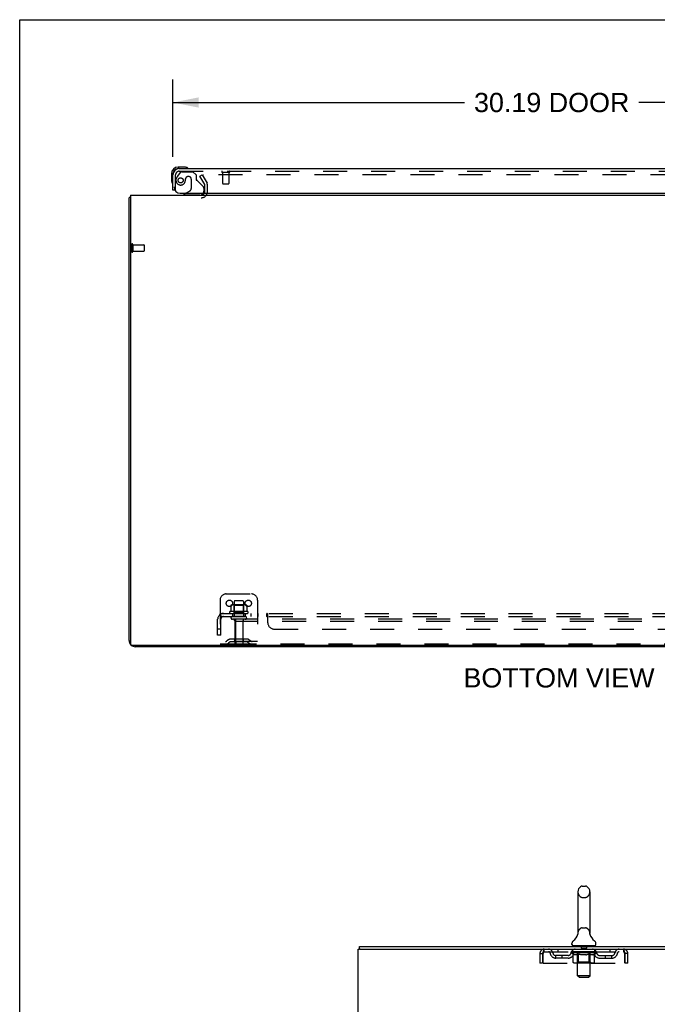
# Model space of a CAD drawing. Header units: inches. Extents: x 0 to 174, y 0 to 112.
# Tile 12 of 29: x 0 to 25, y 73 to 112. Entities that reach past the tile are written whole.
import ezdxf

# ---------------------------------------------------------------- set-up
doc = ezdxf.new("R2010")
doc.units = ezdxf.units.IN
doc.header["$LTSCALE"] = 9.560375
doc.header["$MEASUREMENT"] = 0
doc.linetypes.add('HIDDEN', pattern=[0.2, 0.1, -0.1])
doc.layers.get('0').update_dxf_attribs({"linetype": 'CONTINUOUS'})
for name, color, linetype in [('DEFAULT_2', 8, 'HIDDEN'), ('DIMENSIONS', 7, 'CONTINUOUS'), ('DOOR_ASSEMBLY', 7, 'CONTINUOUS'), ('SUBPANEL', 7, 'CONTINUOUS')]:
    doc.layers.add(name, color=color, linetype=linetype)
doc.styles.get("Standard").update_dxf_attribs({"font": 'arial.ttf'})
doc.dimstyles.new('DIMSTYLE_1', dxfattribs={"dimtxt": 0.766875, "dimasz": 1.0225, "dimexe": 0.09, "dimexo": 0.07, "dimgap": 0.0375, "dimtad": 0, "dimtih": 1, "dimtoh": 1, "dimzin": 4, "dimdsep": 46, "dimtxsty": 'Standard', "dimblk": '_FILLED', "dimblk1": '_FILLED', "dimblk2": '_FILLED', "dimcen": 0.09, "dimadec": 3, "dimazin": 1, "dimtfac": 1, "dimtdec": 3, "dimtofl": 0, "dimtmove": 0, "dimatfit": 3, "dimldrblk": '_FILLED', "dimfxl": 0, "dimtolj": 1, "dimtzin": 4, "dimarcsym": 0})

# ---------------------------------------------------------------- blocks, each defined once
blk = doc.blocks.new('_FILLED')
at = {"color": 0, "linetype": 'ByBlock'}
blk.add_solid([(0, 0), (-1, 0.2), (-1, -0.2)], dxfattribs=at)
blk = doc.blocks.new('*D7')
at = {"layer": 'DIMENSIONS', "color": 2, "linetype": 'Continuous'}
for p, q in [((6.109, 107.007), (6.109, 110.095)), ((36.296, 107.007), (36.296, 110.095)), ((6.109, 109.175), (17.726, 109.175)), ((36.296, 109.175), (24.679, 109.175))]:
    blk.add_line(p, q, dxfattribs=at)
at = {"layer": 'DIMENSIONS', "color": 2, "linetype": 'Continuous', "xscale": 1.0225, "yscale": 1.0225, "zscale": 1.0225, "rotation": 180}
blk.add_blockref('_FILLED', (6.109, 109.175), dxfattribs=at)
at = {"layer": 'DIMENSIONS', "color": 2, "linetype": 'Continuous', "xscale": 1.0225, "yscale": 1.0225, "zscale": 1.0225}
blk.add_blockref('_FILLED', (36.296, 109.175), dxfattribs=at)
at = {"layer": 'DIMENSIONS', "color": 2, "linetype": 'Continuous', "insert": (21.203, 109.558), "char_height": 0.7669, "width": 6.18632, "attachment_point": 2, "line_spacing_factor": 0.9}
blk.add_mtext('30.19 DOOR', dxfattribs=at)

msp = doc.modelspace()

# ---------------------------------------------------------------- linework, layer by layer
at = {"color": 7, "linetype": 'Continuous'}
for p, q in [((0, 0), (0, 112.475)), ((0, 112.475), (173.825, 112.475)), ((21.484, 87.532), (21.484, 87.48)), ((22.421, 77.934), (22.549, 77.934)), ((22.243, 77.712), (22.243, 76.049)), ((22.726, 77.712), (22.726, 76.049)), ((22.238, 76.005), (22.238, 76.004)), ((22.242, 76.02), (22.241, 76.019)), ((22.241, 76.019), (22.241, 76.018)), ((22.241, 76.018), (22.241, 76.018)), ((22.243, 76.026), (22.242, 76.025)), ((22.242, 76.025), (22.242, 76.024)), ((22.242, 76.024), (22.242, 76.023)), ((22.242, 76.023), (22.242, 76.022)), ((22.242, 76.022), (22.242, 76.021)), ((22.242, 76.021), (22.242, 76.02)), ((22.243, 76.049), (22.244, 76.044)), ((22.243, 76.03), (22.243, 76.029)), ((22.243, 76.029), (22.243, 76.028)), ((22.243, 76.028), (22.243, 76.027)), ((22.243, 76.027), (22.243, 76.026)), ((22.726, 76.044), (22.726, 76.049)), ((22.726, 76.043), (22.726, 76.044)), ((22.728, 76.02), (22.728, 76.021)), ((22.729, 76.019), (22.728, 76.02)), ((22.729, 76.018), (22.729, 76.019)), ((22.732, 76.004), (22.732, 76.005)), ((22.732, 76.004), (22.732, 76.005)), ((13.537, 75.422), (13.537, 75.526)), ((13.575, 75.422), (13.541, 75.422)), ((22.01, 75.616), (22.01, 75.654)), ((22.047, 75.556), (22.047, 75.526)), ((22.922, 75.556), (22.047, 75.556)), ((22.922, 75.556), (22.922, 75.526)), ((22.96, 75.616), (22.96, 75.654))]:
    msp.add_line(p, q, dxfattribs=at)
at = {"color": 3, "linetype": 'Continuous'}
for p, q in [((4.359, 87.727), (4.359, 105.376)), ((4.411, 105.48), (4.411, 87.592)), ((4.411, 105.48), (38.557, 105.48)), ((38.497, 87.532), (4.471, 87.532)), ((38.362, 87.48), (4.605, 87.48)), ((13.485, 7.63), (13.485, 75.422)), ((13.485, 75.422), (13.541, 75.422)), ((13.537, 75.526), (31.238, 75.526)), ((13.575, 75.422), (31.238, 75.422))]:
    msp.add_line(p, q, dxfattribs=at)
for points in [[(4.393, 105.392), (4.386, 105.39), (4.383, 105.39), (4.38, 105.389), (4.377, 105.388), (4.374, 105.388), (4.371, 105.387), (4.369, 105.386), (4.367, 105.385), (4.365, 105.384), (4.363, 105.383), (4.362, 105.382), (4.361, 105.381), (4.36, 105.38), (4.359, 105.379), (4.359, 105.378), (4.359, 105.376)], [(4.411, 105.396), (4.409, 105.395), (4.405, 105.394), (4.401, 105.393), (4.397, 105.393), (4.393, 105.392)]]:
    msp.add_lwpolyline(points, dxfattribs=at)
at = {"color": 7, "linetype": 'Continuous'}
for points in [[(22.244, 76.039), (22.243, 76.038), (22.243, 76.037), (22.243, 76.037), (22.243, 76.036), (22.243, 76.036), (22.243, 76.035), (22.243, 76.034), (22.243, 76.034), (22.243, 76.033), (22.243, 76.033), (22.243, 76.032), (22.243, 76.031), (22.243, 76.031), (22.243, 76.03), (22.243, 76.03)], [(22.244, 76.044), (22.244, 76.043), (22.244, 76.043), (22.244, 76.042), (22.244, 76.041), (22.244, 76.041), (22.244, 76.04), (22.244, 76.039), (22.244, 76.039)], [(22.728, 76.021), (22.728, 76.022), (22.728, 76.022), (22.728, 76.023), (22.728, 76.024), (22.728, 76.024), (22.728, 76.025), (22.727, 76.025), (22.727, 76.026), (22.727, 76.026), (22.727, 76.027), (22.727, 76.028), (22.727, 76.028), (22.727, 76.029), (22.727, 76.029), (22.727, 76.03), (22.727, 76.031), (22.727, 76.031), (22.727, 76.032), (22.727, 76.033), (22.727, 76.033), (22.727, 76.034), (22.727, 76.034), (22.727, 76.035), (22.727, 76.036), (22.727, 76.037), (22.726, 76.037), (22.726, 76.038), (22.726, 76.039), (22.726, 76.039), (22.726, 76.04), (22.726, 76.041), (22.726, 76.042), (22.726, 76.042), (22.726, 76.043)]]:
    msp.add_lwpolyline(points, dxfattribs=at)
at = {"color": 3, "linetype": 'Continuous'}
for centre, radius, start, end in [((7.237, 105.623), 0.142, 270, 333.5225), ((4.605, 87.727), 0.246, 180, 219.4476), ((4.471, 87.592), 0.06, 180, 270), ((4.605, 87.727), 0.246, 230.5532, 270)]:
    msp.add_arc(centre, radius, start, end, dxfattribs=at)
at = {"color": 7, "linetype": 'Continuous'}
for centre, radius, start, end in [((22.485, 77.712), 0.241, 123.1848, 180), ((22.421, 77.809), 0.125, 90, 123.1848), ((22.549, 77.809), 0.125, 56.8152, 90), ((22.485, 77.712), 0.241, 0, 56.8152), ((22.135, 75.654), 0.125, 126.7414, 180), ((21.761, 76.155), 0.5, 306.7414, 344.6791), ((23.209, 76.155), 0.5, 195.3209, 233.2586), ((22.835, 75.654), 0.125, 0, 53.2586), ((22.07, 75.616), 0.06, 180, 270), ((22.9, 75.616), 0.06, 270, 360)]:
    msp.add_arc(centre, radius, start, end, dxfattribs=at)
at = {"layer": 'DEFAULT_2', "color": 8, "linetype": 'HIDDEN'}
for p, q in [((7.179, 106.241), (7.269, 106.293)), ((7.375, 105.901), (7.179, 106.241)), ((7.269, 106.293), (7.465, 105.953)), ((35.652, 106.293), (7.315, 106.293)), ((7.38, 105.623), (7.38, 105.884)), ((7.484, 105.623), (7.484, 105.884)), ((4.463, 103.518), (4.463, 103.234)), ((4.506, 103.518), (4.506, 103.234)), ((4.506, 103.5), (4.953, 103.5)), ((4.506, 103.252), (4.953, 103.252)), ((4.963, 103.49), (4.963, 103.262)), ((8.234, 89.584), (9.234, 89.584)), ((7.984, 89.334), (7.984, 87.584)), ((8.415, 89.124), (8.415, 88.906)), ((8.989, 89.145), (8.478, 89.145)), ((8.55, 89.125), (8.53, 89.145)), ((8.546, 89.279), (8.546, 88.684)), ((8.55, 88.829), (8.55, 89.125)), ((8.917, 89.125), (8.55, 89.125)), ((8.891, 89.309), (8.576, 89.309)), ((8.917, 89.125), (8.937, 89.145)), ((8.917, 88.829), (8.917, 89.125)), ((8.921, 89.279), (8.921, 88.684)), ((9.053, 89.124), (9.053, 88.906)), ((9.484, 89.334), (9.484, 87.584)), ((9.09, 88.879), (8.378, 88.879)), ((8.4, 88.809), (9.068, 88.809)), ((8.55, 88.829), (8.53, 88.809)), ((8.917, 88.829), (8.55, 88.829)), ((8.917, 88.829), (8.937, 88.809)), ((8.991, 88.684), (8.476, 88.684)), ((8.991, 88.574), (8.476, 88.574)), ((8.569, 88.512), (8.569, 87.614)), ((8.609, 88.48), (8.609, 88.584)), ((34.359, 88.584), (8.609, 88.584)), ((8.609, 87.647), (8.609, 88.48)), ((34.359, 88.48), (8.609, 88.48)), ((8.899, 88.512), (8.899, 87.614)), ((9.484, 87.688), (7.984, 87.688)), ((8.671, 87.584), (7.984, 87.584)), ((8.327, 87.757), (8.259, 87.708)), ((8.387, 87.672), (8.319, 87.623)), ((9.074, 87.778), (8.393, 87.778)), ((9.074, 87.674), (8.393, 87.674)), ((8.559, 87.778), (8.559, 87.674)), ((34.296, 87.584), (8.671, 87.584)), ((8.909, 87.778), (8.909, 87.674)), ((9.08, 87.672), (9.148, 87.623)), ((9.141, 87.757), (9.209, 87.708)), ((22.421, 77.489), (22.549, 77.489)), ((22.421, 76.271), (22.549, 76.271)), ((22.238, 76.004), (22.238, 76.004)), ((22.238, 76.004), (22.238, 76.004)), ((22.238, 76.004), (22.238, 76.004)), ((22.242, 76.025), (22.242, 76.025)), ((22.242, 76.024), (22.242, 76.024)), ((22.242, 76.023), (22.242, 76.023)), ((22.242, 76.022), (22.242, 76.022)), ((22.242, 76.021), (22.242, 76.021)), ((22.243, 76.038), (22.243, 76.038)), ((22.243, 76.037), (22.243, 76.037)), ((22.243, 76.037), (22.243, 76.037)), ((22.243, 76.036), (22.243, 76.036)), ((22.243, 76.036), (22.243, 76.036)), ((22.243, 76.035), (22.243, 76.035)), ((22.243, 76.034), (22.243, 76.034)), ((22.243, 76.034), (22.243, 76.034)), ((22.243, 76.029), (22.243, 76.029)), ((22.243, 76.028), (22.243, 76.028)), ((22.243, 76.027), (22.243, 76.027)), ((22.243, 76.026), (22.243, 76.026)), ((22.244, 76.043), (22.244, 76.043)), ((22.244, 76.039), (22.244, 76.039)), ((22.244, 76.039), (22.244, 76.039)), ((22.726, 76.044), (22.726, 76.044)), ((22.726, 76.042), (22.726, 76.042)), ((22.726, 76.042), (22.726, 76.042)), ((22.726, 76.04), (22.726, 76.04)), ((22.726, 76.038), (22.726, 76.038)), ((22.727, 76.035), (22.727, 76.036)), ((22.727, 76.032), (22.727, 76.033)), ((22.727, 76.028), (22.727, 76.028)), ((22.728, 76.023), (22.728, 76.023)), ((22.728, 76.022), (22.728, 76.022)), ((22.728, 76.02), (22.728, 76.021)), ((22.728, 76.02), (22.728, 76.02)), ((22.729, 76.018), (22.728, 76.019)), ((20.902, 75.318), (20.902, 75.422)), ((21.454, 75.422), (21.454, 75.318)), ((22.047, 75.318), (22.047, 75.422)), ((22.227, 75.556), (22.227, 75.526)), ((22.236, 74.366), (22.236, 75.526)), ((22.38, 75.546), (22.38, 75.466)), ((22.58, 75.456), (22.39, 75.456)), ((22.59, 75.546), (22.59, 75.466)), ((22.734, 74.366), (22.734, 75.526)), ((22.742, 75.556), (22.742, 75.526)), ((22.922, 75.318), (22.922, 75.422)), ((23.516, 75.422), (23.516, 75.318)), ((24.068, 75.422), (24.068, 75.318)), ((20.735, 75.255), (20.735, 74.86)), ((20.735, 75.255), (20.839, 75.255)), ((20.839, 75.255), (20.839, 74.86)), ((20.869, 74.86), (20.869, 75.255)), ((20.902, 75.318), (24.068, 75.318)), ((21.37, 75.067), (21.37, 75.171)), ((21.853, 75.171), (21.37, 75.171)), ((21.853, 75.067), (21.37, 75.067)), ((21.62, 75.067), (21.62, 75.171)), ((21.979, 75.281), (21.979, 75.318)), ((22.058, 75.225), (21.979, 75.281)), ((22.991, 75.281), (21.979, 75.281)), ((21.986, 75.313), (21.986, 75.318)), ((21.993, 75.31), (21.993, 75.313)), ((21.993, 75.31), (22.977, 75.31)), ((22, 75.31), (22, 75.313)), ((22.001, 75.31), (22.001, 75.313)), ((22.009, 75.313), (22.009, 75.318)), ((22.022, 75.31), (22.022, 75.313)), ((22.024, 75.31), (22.024, 75.313)), ((22.047, 75.313), (22.047, 75.318)), ((22.058, 75.31), (22.058, 75.313)), ((22.058, 74.902), (22.058, 75.225)), ((22.058, 75.225), (22.069, 75.218)), ((22.06, 75.31), (22.06, 75.313)), ((22.224, 75.313), (22.063, 75.313)), ((22.08, 75.211), (22.069, 75.218)), ((22.091, 75.205), (22.08, 75.211)), ((22.102, 75.2), (22.091, 75.205)), ((22.097, 75.313), (22.097, 75.318)), ((22.098, 75.31), (22.098, 75.313)), ((22.099, 75.31), (22.099, 75.313)), ((22.101, 75.31), (22.101, 75.313)), ((22.113, 75.195), (22.102, 75.2)), ((22.107, 75.31), (22.107, 75.313)), ((22.107, 75.31), (22.107, 75.313)), ((22.11, 75.31), (22.11, 75.313)), ((22.112, 75.31), (22.112, 75.314)), ((22.123, 75.192), (22.113, 75.196)), ((22.116, 75.31), (22.116, 75.313)), ((22.206, 75.192), (22.123, 75.192)), ((22.127, 75.31), (22.127, 75.313)), ((22.142, 75.31), (22.142, 75.315)), ((22.142, 75.31), (22.142, 75.313)), ((22.158, 75.31), (22.158, 75.313)), ((22.158, 75.31), (22.158, 75.313)), ((22.16, 75.313), (22.16, 75.318)), ((22.167, 75.31), (22.167, 75.313)), ((22.171, 75.31), (22.171, 75.313)), ((22.178, 75.31), (22.178, 75.313)), ((22.187, 75.31), (22.187, 75.316)), ((22.199, 75.31), (22.199, 75.313)), ((22.202, 75.31), (22.202, 75.313)), ((22.206, 75.192), (22.217, 75.196)), ((22.228, 75.2), (22.217, 75.196)), ((22.224, 75.31), (22.224, 75.313)), ((22.277, 75.313), (22.228, 75.313)), ((22.239, 75.205), (22.228, 75.2)), ((22.232, 75.313), (22.232, 75.318)), ((22.235, 74.904), (22.235, 75.279)), ((22.237, 75.31), (22.237, 75.313)), ((22.25, 75.211), (22.239, 75.205)), ((22.241, 75.31), (22.241, 75.313)), ((22.246, 75.31), (22.246, 75.317)), ((22.249, 75.31), (22.249, 75.313)), ((22.261, 75.218), (22.25, 75.211)), ((22.258, 75.31), (22.258, 75.313)), ((22.272, 75.226), (22.261, 75.218)), ((22.272, 74.902), (22.272, 75.226)), ((22.272, 75.226), (22.295, 75.218)), ((22.277, 75.31), (22.277, 75.313)), ((22.337, 75.313), (22.29, 75.313)), ((22.318, 75.211), (22.295, 75.218)), ((22.306, 75.31), (22.306, 75.313)), ((22.312, 75.313), (22.312, 75.318)), ((22.315, 75.31), (22.315, 75.313)), ((22.317, 75.31), (22.317, 75.318)), ((22.34, 75.205), (22.317, 75.211)), ((22.319, 75.31), (22.319, 75.313)), ((22.325, 75.31), (22.325, 75.313)), ((22.337, 75.31), (22.337, 75.313)), ((22.362, 75.2), (22.34, 75.205)), ((22.401, 75.313), (22.358, 75.313)), ((22.384, 75.195), (22.362, 75.2)), ((22.368, 75.31), (22.368, 75.313)), ((22.406, 75.192), (22.384, 75.195)), ((22.394, 75.313), (22.485, 75.318)), ((22.397, 75.313), (22.397, 75.318)), ((22.398, 75.318), (22.397, 75.318)), ((22.397, 75.31), (22.397, 75.313)), ((22.398, 75.313), (22.398, 75.318)), ((22.401, 75.31), (22.401, 75.313)), ((22.401, 75.31), (22.401, 75.313)), ((22.402, 75.31), (22.402, 75.313)), ((22.564, 75.192), (22.406, 75.192)), ((22.468, 75.313), (22.43, 75.313)), ((22.434, 75.31), (22.434, 75.313)), ((22.468, 75.31), (22.468, 75.313)), ((22.483, 75.313), (22.483, 75.313)), ((22.483, 75.31), (22.483, 75.313)), ((22.483, 75.31), (22.483, 75.313)), ((22.485, 75.313), (22.485, 75.318)), ((22.485, 75.318), (22.576, 75.313)), ((22.487, 75.31), (22.487, 75.313)), ((22.487, 75.31), (22.487, 75.313)), ((22.487, 75.313), (22.487, 75.313)), ((22.502, 75.31), (22.502, 75.313)), ((22.502, 75.313), (22.54, 75.313)), ((22.536, 75.31), (22.536, 75.313)), ((22.564, 75.192), (22.586, 75.196)), ((22.568, 75.31), (22.568, 75.313)), ((22.569, 75.31), (22.569, 75.313)), ((22.569, 75.31), (22.569, 75.313)), ((22.569, 75.313), (22.612, 75.313)), ((22.572, 75.313), (22.572, 75.318)), ((22.572, 75.318), (22.573, 75.318)), ((22.572, 75.31), (22.572, 75.313)), ((22.573, 75.313), (22.573, 75.318)), ((22.609, 75.2), (22.586, 75.195)), ((22.602, 75.31), (22.602, 75.313)), ((22.631, 75.205), (22.609, 75.2)), ((22.654, 75.212), (22.631, 75.205)), ((22.633, 75.31), (22.633, 75.313)), ((22.633, 75.313), (22.68, 75.313)), ((22.645, 75.31), (22.645, 75.313)), ((22.651, 75.31), (22.651, 75.313)), ((22.653, 75.31), (22.653, 75.318)), ((22.677, 75.219), (22.653, 75.212)), ((22.655, 75.31), (22.655, 75.313)), ((22.658, 75.313), (22.658, 75.318)), ((22.664, 75.31), (22.664, 75.313)), ((22.7, 75.226), (22.676, 75.219)), ((22.693, 75.31), (22.693, 75.313)), ((22.693, 75.313), (22.742, 75.313)), ((22.7, 74.902), (22.7, 75.226)), ((22.7, 75.226), (22.712, 75.218)), ((22.712, 75.31), (22.712, 75.313)), ((22.724, 75.211), (22.712, 75.219)), ((22.721, 75.31), (22.721, 75.313)), ((22.735, 75.205), (22.723, 75.211)), ((22.724, 75.31), (22.724, 75.317)), ((22.729, 75.31), (22.729, 75.313)), ((22.733, 75.31), (22.733, 75.313)), ((22.735, 74.904), (22.735, 75.279)), ((22.746, 75.2), (22.735, 75.205)), ((22.738, 75.313), (22.738, 75.318)), ((22.746, 75.31), (22.746, 75.313)), ((22.746, 75.313), (22.991, 75.313)), ((22.758, 75.195), (22.746, 75.2)), ((22.769, 75.192), (22.758, 75.195)), ((22.768, 75.31), (22.768, 75.313)), ((22.844, 75.192), (22.769, 75.192)), ((22.771, 75.31), (22.771, 75.313)), ((22.783, 75.31), (22.783, 75.316)), ((22.792, 75.31), (22.792, 75.313)), ((22.799, 75.31), (22.799, 75.313)), ((22.803, 75.31), (22.803, 75.313)), ((22.81, 75.313), (22.81, 75.318)), ((22.812, 75.31), (22.812, 75.313)), ((22.812, 75.31), (22.812, 75.313)), ((22.828, 75.31), (22.828, 75.315)), ((22.828, 75.31), (22.828, 75.313)), ((22.843, 75.31), (22.843, 75.313)), ((22.844, 75.192), (22.856, 75.195)), ((22.854, 75.31), (22.854, 75.313)), ((22.867, 75.2), (22.855, 75.195)), ((22.858, 75.31), (22.858, 75.314)), ((22.86, 75.31), (22.86, 75.313)), ((22.863, 75.31), (22.863, 75.313)), ((22.863, 75.31), (22.863, 75.313)), ((22.879, 75.205), (22.867, 75.2)), ((22.869, 75.31), (22.869, 75.313)), ((22.871, 75.31), (22.871, 75.313)), ((22.872, 75.31), (22.872, 75.313)), ((22.873, 75.313), (22.873, 75.318)), ((22.89, 75.212), (22.878, 75.205)), ((22.902, 75.219), (22.89, 75.212)), ((22.894, 75.316), (22.99, 75.317)), ((22.894, 75.313), (22.894, 75.316)), ((22.914, 75.227), (22.902, 75.219)), ((22.91, 75.31), (22.91, 75.313)), ((22.912, 75.31), (22.912, 75.313)), ((22.914, 75.227), (22.991, 75.281)), ((22.914, 74.902), (22.914, 75.227)), ((22.923, 75.313), (22.923, 75.318)), ((22.946, 75.31), (22.946, 75.313)), ((22.948, 75.31), (22.948, 75.313)), ((22.961, 75.313), (22.961, 75.318)), ((22.969, 75.31), (22.969, 75.313)), ((22.969, 75.31), (22.969, 75.313)), ((22.977, 75.31), (22.977, 75.313)), ((22.983, 75.313), (22.983, 75.318)), ((22.99, 75.313), (22.99, 75.317)), ((22.991, 75.281), (22.991, 75.313)), ((23.117, 75.171), (23.6, 75.171)), ((23.117, 75.067), (23.6, 75.067)), ((23.35, 75.067), (23.35, 75.171)), ((23.6, 75.067), (23.6, 75.171)), ((24.101, 75.255), (24.101, 74.86)), ((24.131, 74.86), (24.131, 75.255)), ((24.235, 75.255), (24.131, 75.255)), ((24.235, 74.86), (24.235, 75.255)), ((20.839, 74.86), (20.735, 74.86)), ((20.869, 74.86), (24.101, 74.86)), ((22.88, 74.872), (22.092, 74.872)), ((22.235, 74.904), (22.203, 74.872)), ((22.735, 74.904), (22.235, 74.904)), ((22.281, 74.876), (22.279, 74.877)), ((22.285, 74.873), (22.283, 74.874)), ((22.287, 74.872), (22.285, 74.873)), ((22.289, 74.872), (22.287, 74.872)), ((22.735, 74.904), (22.767, 74.872)), ((24.235, 74.86), (24.131, 74.86)), ((22.296, 74.306), (22.236, 74.366)), ((22.734, 74.366), (22.236, 74.366)), ((22.296, 74.306), (22.674, 74.306)), ((22.674, 74.306), (22.734, 74.366))]:
    msp.add_line(p, q, dxfattribs=at)
for points in [[(7.315, 106.293), (7.313, 106.293), (7.311, 106.292), (7.309, 106.292), (7.307, 106.291), (7.306, 106.29), (7.304, 106.29), (7.302, 106.288), (7.301, 106.287), (7.299, 106.286), (7.298, 106.284), (7.297, 106.283), (7.297, 106.281), (7.296, 106.28), (7.296, 106.278), (7.295, 106.276), (7.295, 106.275)], [(7.295, 106.275), (7.295, 106.274), (7.296, 106.273), (7.296, 106.271), (7.297, 106.269), (7.297, 106.268)], [(8.421, 89.133), (8.419, 89.132), (8.418, 89.131), (8.417, 89.13), (8.416, 89.128), (8.415, 89.127), (8.415, 89.125), (8.415, 89.124)], [(9.047, 89.133), (9.048, 89.132), (9.049, 89.131), (9.051, 89.13), (9.052, 89.128), (9.052, 89.127), (9.053, 89.125), (9.053, 89.124)], [(8.415, 88.906), (8.415, 88.904), (8.415, 88.903), (8.414, 88.902), (8.414, 88.901), (8.414, 88.901), (8.413, 88.9), (8.413, 88.9), (8.413, 88.899), (8.412, 88.899), (8.412, 88.898), (8.412, 88.898), (8.411, 88.898), (8.411, 88.898), (8.411, 88.897), (8.41, 88.897), (8.41, 88.897), (8.41, 88.897), (8.41, 88.897)], [(9.058, 88.897), (9.058, 88.897), (9.057, 88.897), (9.057, 88.897), (9.057, 88.897), (9.057, 88.898), (9.056, 88.898), (9.056, 88.898), (9.056, 88.898), (9.055, 88.899), (9.055, 88.899), (9.055, 88.9), (9.054, 88.9), (9.054, 88.901), (9.054, 88.901), (9.053, 88.902), (9.053, 88.903), (9.053, 88.904), (9.053, 88.906)], [(20.869, 75.255), (20.871, 75.274), (20.874, 75.292), (20.876, 75.31), (20.878, 75.328), (20.881, 75.344), (20.883, 75.359), (20.885, 75.373), (20.888, 75.386), (20.89, 75.397), (20.893, 75.406), (20.895, 75.413), (20.897, 75.418), (20.9, 75.421), (20.902, 75.422)], [(24.068, 75.422), (24.07, 75.421), (24.073, 75.418), (24.075, 75.413), (24.077, 75.406), (24.08, 75.397), (24.082, 75.386), (24.084, 75.373), (24.087, 75.359), (24.089, 75.344), (24.092, 75.328), (24.094, 75.31), (24.096, 75.292), (24.099, 75.274), (24.101, 75.255)], [(20.869, 75.255), (20.871, 75.262), (20.874, 75.269), (20.876, 75.276), (20.878, 75.283), (20.881, 75.289), (20.883, 75.295), (20.885, 75.3), (20.888, 75.305), (20.89, 75.309), (20.893, 75.312), (20.895, 75.315), (20.897, 75.317), (20.9, 75.318), (20.902, 75.318)], [(24.068, 75.318), (24.07, 75.318), (24.073, 75.317), (24.075, 75.315), (24.077, 75.312), (24.08, 75.309), (24.082, 75.305), (24.084, 75.3), (24.087, 75.295), (24.089, 75.289), (24.092, 75.283), (24.094, 75.276), (24.096, 75.269), (24.099, 75.262), (24.101, 75.255)], [(22.092, 74.872), (22.088, 74.872), (22.084, 74.873), (22.08, 74.874), (22.076, 74.876), (22.073, 74.877), (22.069, 74.88), (22.066, 74.883), (22.063, 74.886), (22.061, 74.889), (22.06, 74.893), (22.059, 74.897), (22.058, 74.902)], [(22.273, 74.893), (22.272, 74.897), (22.272, 74.902)], [(22.274, 74.889), (22.273, 74.893), (22.272, 74.897), (22.272, 74.902)], [(22.283, 74.874), (22.281, 74.876), (22.279, 74.877), (22.278, 74.88), (22.276, 74.883), (22.275, 74.886), (22.274, 74.889)], [(22.278, 74.88), (22.276, 74.883), (22.275, 74.886)], [(22.683, 74.872), (22.685, 74.872), (22.687, 74.873), (22.689, 74.874), (22.691, 74.876), (22.693, 74.877), (22.694, 74.88), (22.696, 74.883), (22.697, 74.886), (22.698, 74.889), (22.699, 74.893), (22.7, 74.897), (22.7, 74.902)], [(22.88, 74.872), (22.884, 74.872), (22.888, 74.873), (22.892, 74.874), (22.896, 74.876), (22.899, 74.877), (22.903, 74.88), (22.906, 74.883), (22.909, 74.886), (22.911, 74.889), (22.912, 74.893), (22.913, 74.897), (22.914, 74.902)]]:
    msp.add_lwpolyline(points, dxfattribs=at)
for centre in [(8.359, 89.209), (9.109, 89.209)]:
    msp.add_circle(centre, 0.128, dxfattribs=at)
for centre, radius, start, end in [((7.237, 105.623), 0.246, 270, 360), ((7.237, 105.623), 0.142, 333.5225, 360), ((7.347, 105.884), 0.033, 0, 30), ((7.347, 105.884), 0.137, 0, 30), ((4.484, 103.518), 0.0215, 0, 180), ((4.484, 103.234), 0.0215, 180, 360), ((4.953, 103.49), 0.01, 0, 90), ((4.953, 103.262), 0.01, 270, 360), ((8.234, 89.334), 0.25, 90, 180), ((9.234, 89.334), 0.25, 0, 90), ((8.478, 89.004), 0.141, 90, 113.95), ((8.576, 89.279), 0.03, 90, 180), ((8.891, 89.279), 0.03, 0, 90), ((8.989, 89.004), 0.141, 66.05, 90), ((8.4, 88.848), 0.0384, 124.4497, 270), ((8.734, 88.279), 0.698, 117.6814, 120.6631), ((8.734, 88.279), 0.698, 59.3369, 62.3186), ((9.068, 88.848), 0.0384, 270, 55.5503), ((8.476, 88.629), 0.055, 90, 270), ((8.506, 88.512), 0.0625, 0, 90), ((8.961, 88.512), 0.0625, 90, 180), ((8.991, 88.629), 0.055, 270, 90), ((8.198, 87.792), 0.104, 270, 305.7539), ((8.198, 87.792), 0.208, 270, 305.7539), ((8.393, 87.664), 0.114, 90, 125.7539), ((8.393, 87.664), 0.01, 90, 125.7539), ((8.599, 87.614), 0.03, 180, 270), ((8.671, 87.647), 0.0625, 180, 270), ((8.869, 87.614), 0.03, 270, 360), ((9.074, 87.664), 0.114, 54.2461, 90), ((9.074, 87.664), 0.01, 54.2461, 90), ((9.27, 87.792), 0.208, 234.2461, 270), ((9.27, 87.792), 0.104, 234.2461, 270), ((22.485, 77.712), 0.241, 180, 236.8152), ((22.421, 77.614), 0.125, 236.8152, 270), ((22.549, 77.614), 0.125, 270, 303.1848), ((22.485, 77.712), 0.241, 303.1848, 360), ((22.485, 76.049), 0.241, 123.1848, 180), ((22.421, 76.146), 0.125, 90, 123.1848), ((22.549, 76.146), 0.125, 56.8152, 90), ((22.485, 76.049), 0.241, 0, 56.8152), ((20.902, 75.255), 0.167, 90, 180), ((21.081, 75.255), 0.167, 8.0716, 90), ((22.142, 75.255), 0.167, 90, 171.9284), ((22.206, 75.526), 0.03, 0, 90), ((22.37, 75.546), 0.01, 0, 90), ((22.39, 75.466), 0.01, 180, 270), ((22.58, 75.466), 0.01, 270, 360), ((22.6, 75.546), 0.01, 90, 180), ((22.764, 75.526), 0.03, 90, 180), ((22.827, 75.255), 0.167, 8.0716, 90), ((23.889, 75.255), 0.167, 90, 171.9284), ((24.068, 75.255), 0.167, 0, 90), ((20.902, 75.255), 0.063, 90, 180), ((21.082, 75.256), 0.0625, 7.9863, 90), ((21.37, 75.296), 0.229, 187.9863, 270), ((21.37, 75.296), 0.125, 188.0716, 270), ((21.853, 75.296), 0.125, 270, 351.9284), ((21.853, 75.296), 0.229, 270, 352.0137), ((22.142, 75.256), 0.0625, 90, 172.0137), ((22.203, 75.279), 0.0318, 0, 90), ((22.767, 75.279), 0.0318, 90, 180), ((22.828, 75.256), 0.0625, 7.9863, 90), ((23.117, 75.296), 0.229, 187.9863, 270), ((23.117, 75.296), 0.125, 188.0716, 270), ((23.6, 75.296), 0.125, 270, 351.9284), ((23.6, 75.296), 0.229, 270, 352.0137), ((23.888, 75.256), 0.0625, 90, 172.0137), ((24.068, 75.255), 0.063, 0, 90)]:
    msp.add_arc(centre, radius, start, end, dxfattribs=at)
for centre, major_axis, ratio, start_param, end_param in [((22.485, 75.318), (0.506, 0.005), 0.05963, 2.96643, 3.140963), ((21.963, 75.309), (0.158, 0), 0.060556, 0.430652, 1.470503), ((22.485, 75.318), (0.506, 0), 0.060556, -3.141593, -2.96706), ((21.963, 75.303), (0.158, 0.002), 0.05963, 1.376596, 1.469874), ((22.485, 75.318), (0.506, 0.011), 0.05688, 2.791345, 2.965878), ((21.998, 75.309), (0.158, -0.002), 0.05963, 0.605815, 1.645666), ((21.943, 75.309), (0.158, 0.002), 0.05963, 0.25549, 1.295341), ((22.485, 75.318), (0.506, -0.005), 0.05963, -2.96643, -2.791898), ((21.998, 75.303), (0.158, 0), 0.060556, 1.551758, 1.645036), ((21.943, 75.303), (0.158, 0.003), 0.05688, 1.20151, 1.294789), ((21.999, 75.305), (0.131, 0.001), 0.05963, 1.065228, 1.614276), ((21.983, 75.305), (0.131, 0.003), 0.05688, 0.890143, 1.43919), ((22.03, 75.305), (0.131, 0), 0.060556, 1.240391, 1.789438), ((22.485, 75.318), (0.506, 0.015), 0.052395, 2.616403, 2.790936), ((22.048, 75.309), (0.158, -0.003), 0.05688, 0.7809, 1.820751), ((21.941, 75.309), (0.158, 0.003), 0.05688, 0.080405, 1.120256), ((22.485, 75.318), (0.506, -0.011), 0.05688, -2.791345, -2.616812), ((22.048, 75.303), (0.158, -0.002), 0.05963, 1.72692, 1.820198), ((21.941, 75.303), (0.158, 0.005), 0.052395, 1.026568, 1.119847), ((21.983, 75.305), (0.131, 0.004), 0.052395, 0.715201, 1.264248), ((22.074, 75.305), (0.131, -0.001), 0.05963, 1.415553, 1.9646), ((22.485, 75.318), (0.506, 0.02), 0.046319, 2.441654, 2.616187), ((22.112, 75.309), (0.158, -0.005), 0.052395, 0.955842, 1.995693), ((21.954, 75.309), (0.158, 0.005), 0.052395, -0.094537, 0.945314), ((22.485, 75.318), (0.506, -0.015), 0.052395, -2.616403, -2.44187), ((22.112, 75.303), (0.158, -0.003), 0.05688, 1.902006, 1.995284), ((21.954, 75.303), (0.158, 0.006), 0.046319, 0.851819, 0.945098), ((21.998, 75.305), (0.131, 0.005), 0.046319, 0.540452, 1.089499), ((22.131, 75.305), (0.131, -0.003), 0.05688, 1.590638, 2.139686), ((22.485, 75.318), (0.506, 0.024), 0.038841, 2.267123, 2.441656), ((22.186, 75.309), (0.158, -0.006), 0.046319, 1.130591, 2.170442), ((21.984, 75.309), (0.158, 0.006), 0.046319, -0.269286, 0.770565), ((22.485, 75.318), (0.506, -0.02), 0.046319, -2.441654, -2.267121), ((22.186, 75.303), (0.158, -0.005), 0.052395, 2.076947, 2.170226), ((21.984, 75.303), (0.158, 0.007), 0.038841, 0.677289, 0.770567), ((22.027, 75.305), (0.131, 0.006), 0.038841, 0.365921, 0.914969), ((22.199, 75.305), (0.131, -0.004), 0.052395, 1.76558, 2.314627), ((22.485, 75.318), (0.506, 0.027), 0.030195, 2.09281, 2.267343), ((22.27, 75.309), (0.158, -0.007), 0.038841, 1.305122, 2.344973), ((22.029, 75.309), (0.158, 0.007), 0.038841, -0.443817, 0.596034), ((22.485, 75.318), (0.506, -0.024), 0.038841, -2.267123, -2.092591), ((22.27, 75.303), (0.158, -0.006), 0.046319, 2.251696, 2.344975), ((22.029, 75.303), (0.158, 0.008), 0.030195, 0.502975, 0.596254), ((22.071, 75.305), (0.131, 0.007), 0.030195, 0.191608, 0.740655), ((22.275, 75.305), (0.131, -0.005), 0.046319, 1.940329, 2.489376), ((22.087, 75.309), (0.158, 0.008), 0.030195, -0.61813, 0.421721), ((22.36, 75.309), (0.158, -0.008), 0.030195, 1.479435, 2.519286), ((22.485, 75.318), (0.506, 0.029), 0.020645, 1.918687, 2.09322), ((22.485, 75.318), (0.506, -0.027), 0.030195, -2.09281, -1.918277), ((22.36, 75.303), (0.158, -0.007), 0.038841, 2.426227, 2.519505), ((22.087, 75.303), (0.158, 0.009), 0.020645, 0.328852, 0.422131), ((22.127, 75.305), (0.131, 0.007), 0.020645, 0.017485, 0.566532), ((22.358, 75.305), (0.131, -0.006), 0.038841, 2.11486, 2.663907), ((22.158, 75.309), (0.158, 0.009), 0.020645, -0.792253, 0.247598), ((22.455, 75.309), (0.158, -0.009), 0.020645, 1.653558, 2.693409), ((22.485, 75.318), (0.506, 0.03), 0.010478, 1.744704, 1.919237), ((22.485, 75.318), (0.506, -0.029), 0.020645, -1.918687, -1.744154), ((22.455, 75.303), (0.158, -0.008), 0.030195, 2.60054, 2.693819), ((22.158, 75.303), (0.158, 0.009), 0.010478, 0.154869, 0.248148), ((22.194, 75.305), (0.131, 0.008), 0.010478, 6.126688, 6.675735), ((22.444, 75.305), (0.131, -0.007), 0.030195, 2.289173, 2.83822), ((22.239, 75.309), (0.158, 0.009), 0.010478, -0.966236, -0.000846), ((22.55, 75.309), (0.158, -0.009), 0.010478, 1.827541, 2.867392), ((22.485, 75.318), (0.506, -0.03), 0.010478, -1.744704, -1.570171), ((22.55, 75.303), (0.158, -0.009), 0.020645, 2.774664, 2.867942), ((22.532, 75.305), (0.131, -0.007), 0.020645, 2.463296, 3.012344), ((22.42, 75.309), (0.158, 0.009), 0.010478, 0.274201, 1.314052), ((22.352, 75.305), (0.131, 0.008), 0.010478, -0.000483, 0.504314), ((22.327, 75.303), (0.158, 0.009), 0.010478, 0.099668, 0.192946), ((22.485, 75.318), (0.506, 0.03), 0.010478, -1.571421, -1.396888), ((22.643, 75.303), (0.158, -0.009), 0.010478, 2.948646, 3.041925), ((22.618, 75.305), (0.131, -0.008), 0.010478, 2.637279, 3.142076), ((22.515, 75.309), (0.158, 0.009), 0.020645, 0.448184, 1.488034), ((22.438, 75.305), (0.131, 0.007), 0.020645, 0.129249, 0.678296), ((22.42, 75.303), (0.158, 0.009), 0.020645, 0.273651, 0.366929), ((22.731, 75.309), (0.158, -0.009), 0.010478, -3.140747, -2.175357), ((22.485, 75.318), (0.506, 0.029), 0.020645, -1.397439, -1.222906), ((22.485, 75.318), (0.506, -0.03), 0.010478, 1.222355, 1.396888), ((22.61, 75.309), (0.158, 0.008), 0.030195, 0.622307, 1.662158), ((22.526, 75.305), (0.131, 0.007), 0.030195, 0.303372, 0.852419), ((22.776, 75.305), (0.131, -0.008), 0.010478, 2.749043, 3.29809), ((22.812, 75.309), (0.158, -0.009), 0.020645, 2.893995, 3.933846), ((22.515, 75.303), (0.158, 0.008), 0.030195, 0.447774, 0.541052), ((22.812, 75.303), (0.158, -0.009), 0.010478, 2.893445, 2.986723), ((22.485, 75.318), (0.506, 0.027), 0.030195, -1.223315, -1.048783), ((22.485, 75.318), (0.506, -0.029), 0.020645, 1.048373, 1.222906), ((22.7, 75.309), (0.158, 0.007), 0.038841, 0.79662, 1.836471), ((22.612, 75.305), (0.131, 0.006), 0.038841, 0.477686, 1.026733), ((22.843, 75.305), (0.131, -0.007), 0.020645, 2.57506, 3.124108), ((22.882, 75.309), (0.158, -0.008), 0.030195, 2.719872, 3.759723), ((22.784, 75.309), (0.158, 0.006), 0.046319, 0.971151, 2.011002), ((22.61, 75.303), (0.158, 0.007), 0.038841, 0.622087, 0.715366), ((22.882, 75.303), (0.158, -0.009), 0.020645, 2.719462, 2.812741), ((22.485, 75.318), (0.506, 0.024), 0.038841, -1.049002, -0.874469), ((22.485, 75.318), (0.506, -0.027), 0.030195, 0.87425, 1.048783), ((22.695, 75.305), (0.131, 0.005), 0.046319, 0.652216, 1.201263), ((22.858, 75.309), (0.158, 0.005), 0.052395, 1.1459, 2.185751), ((22.899, 75.305), (0.131, -0.007), 0.030195, 2.400937, 2.949985), ((22.941, 75.309), (0.158, -0.007), 0.038841, 2.545558, 3.585409), ((22.771, 75.305), (0.131, 0.004), 0.052395, 0.826965, 1.376012), ((22.7, 75.303), (0.158, 0.006), 0.046319, 0.796618, 0.889896), ((22.941, 75.303), (0.158, -0.008), 0.030195, 2.545339, 2.638617), ((22.922, 75.309), (0.158, 0.003), 0.05688, 1.320842, 2.360692), ((22.485, 75.318), (0.506, 0.02), 0.046319, -0.874471, -0.699939), ((22.485, 75.318), (0.506, -0.024), 0.038841, 0.699936, 0.874469), ((22.986, 75.309), (0.158, -0.006), 0.046319, 2.371028, 3.410879), ((22.943, 75.305), (0.131, -0.006), 0.038841, 2.226624, 2.775671), ((22.972, 75.309), (0.158, 0.002), 0.05963, 1.495927, 2.535778), ((22.839, 75.305), (0.131, 0.003), 0.05688, 1.001907, 1.550954), ((23.016, 75.309), (0.158, -0.005), 0.052395, 2.196279, 3.23613), ((22.972, 75.305), (0.131, -0.005), 0.046319, 2.052093, 2.601141), ((22.784, 75.303), (0.158, 0.005), 0.052395, 0.971367, 1.064645), ((23.007, 75.309), (0.158, 0), 0.060556, 2.364024, 2.71094), ((22.986, 75.303), (0.158, -0.007), 0.038841, 2.371026, 2.464304), ((23.029, 75.309), (0.158, -0.003), 0.05688, 2.021337, 3.061188), ((22.485, 75.318), (0.506, 0.015), 0.052395, -0.699723, -0.52519), ((23.026, 75.309), (0.158, -0.002), 0.05963, 1.846251, 2.886102), ((22.485, 75.318), (0.506, -0.02), 0.046319, 0.525406, 0.699939), ((22.896, 75.305), (0.131, 0.001), 0.05963, 1.176993, 1.72604), ((22.987, 75.305), (0.131, -0.004), 0.052395, 1.877344, 2.426392), ((22.94, 75.305), (0.131, 0), 0.060556, 1.352155, 1.901202), ((22.987, 75.305), (0.131, -0.003), 0.05688, 1.702402, 2.25145), ((22.971, 75.305), (0.131, -0.001), 0.05963, 1.527317, 2.076364), ((22.858, 75.303), (0.158, 0.003), 0.05688, 1.146309, 1.239587), ((23.016, 75.303), (0.158, -0.006), 0.046319, 2.196495, 2.289773), ((22.485, 75.318), (0.506, 0.011), 0.05688, -0.524781, -0.350248), ((22.485, 75.318), (0.506, -0.015), 0.052395, 0.350657, 0.52519), ((23.007, 75.303), (0.158, -0.002), 0.05963, 1.764997, 1.971333), ((22.922, 75.303), (0.158, 0.002), 0.05963, 1.321394, 1.414673), ((23.029, 75.303), (0.158, -0.005), 0.052395, 2.021746, 2.115024), ((22.485, 75.318), (0.506, 0.005), 0.05963, -0.349695, -0.175162), ((22.485, 75.318), (0.506, -0.011), 0.05688, 0.175715, 0.350248), ((23.026, 75.303), (0.158, -0.003), 0.05688, 1.846804, 1.940083), ((22.972, 75.303), (0.158, 0), 0.060556, 1.496556, 1.589835), ((22.485, 75.318), (0.506, -0.005), 0.05963, 6.27665, 6.458348), ((22.485, 75.318), (0.506, 0), 0.060556, -0.174533, -0.058352)]:
    msp.add_ellipse(centre, major_axis=major_axis, ratio=ratio, start_param=start_param, end_param=end_param, dxfattribs=at)
at = {"layer": 'DOOR_ASSEMBLY', "color": 8, "linetype": 'HIDDEN'}
for p, q in [((6.389, 106.38), (6.287, 106.235)), ((6.355, 106.434), (36.05, 106.434)), ((6.453, 106.413), (6.905, 106.413)), ((7.031, 106.287), (6.905, 106.413)), ((8.071, 106.391), (8.355, 106.391)), ((8.089, 106.391), (8.089, 105.944)), ((8.337, 106.391), (8.337, 105.944)), ((6.213, 105.684), (6.213, 106.292)), ((6.61, 106.123), (6.61, 106.135)), ((6.741, 106.221), (6.708, 106.221)), ((6.839, 106.123), (6.839, 105.744)), ((7.031, 106.287), (7.031, 106.108)), ((7.089, 106.05), (7.308, 105.83)), ((6.213, 105.684), (6.184, 105.684)), ((6.62, 105.559), (6.789, 105.657)), ((7.338, 105.76), (7.338, 105.637)), ((8.099, 105.934), (8.327, 105.934)), ((7.181, 105.48), (6.551, 105.48))]:
    msp.add_line(p, q, dxfattribs=at)
at = {"layer": 'DOOR_ASSEMBLY', "color": 7, "linetype": 'Continuous'}
for p, q in [((6.568, 106.598), (6.312, 106.598)), ((6.355, 106.538), (6.312, 106.538)), ((6.606, 106.595), (6.568, 106.598)), ((6.049, 106.335), (6.049, 106.079)), ((6.049, 106.079), (6.052, 106.041)), ((6.109, 106.335), (6.109, 106.292)), ((6.184, 105.684), (6.109, 105.684)), ((6.62, 105.559), (6.551, 105.519)), ((6.551, 105.48), (6.551, 105.519))]:
    msp.add_line(p, q, dxfattribs=at)
at = {"layer": 'DOOR_ASSEMBLY', "color": 3, "linetype": 'Continuous'}
for p, q in [((6.355, 106.538), (36.05, 106.538)), ((6.109, 105.684), (6.109, 106.292)), ((6.401, 105.559), (36.234, 105.559))]:
    msp.add_line(p, q, dxfattribs=at)
at = {"layer": 'DOOR_ASSEMBLY', "color": 8, "linetype": 'HIDDEN'}
msp.add_circle((6.413, 106.071), 0.101, dxfattribs=at)
at = {"layer": 'DOOR_ASSEMBLY', "color": 7, "linetype": 'Continuous'}
for centre, radius, start, end in [((6.312, 106.335), 0.263, 90, 180), ((6.312, 106.335), 0.203, 90, 180), ((6.568, 106.348), 0.25, 59.1101, 90), ((6.689, 106.553), 0.015, 270, 353.6204), ((6.689, 106.55), 0.015, 6.3796, 59.1101), ((6.299, 106.079), 0.25, 180, 210.8899), ((6.097, 105.958), 0.015, 210.8899, 263.6204), ((6.094, 105.958), 0.015, 276.3796, 360), ((7.181, 105.637), 0.157, 270, 330.1697)]:
    msp.add_arc(centre, radius, start, end, dxfattribs=at)
at = {"layer": 'DOOR_ASSEMBLY', "color": 3, "linetype": 'Continuous'}
for centre, radius, start, end in [((6.355, 106.292), 0.246, 90, 180), ((6.401, 105.809), 0.25, 180, 270)]:
    msp.add_arc(centre, radius, start, end, dxfattribs=at)
at = {"layer": 'DOOR_ASSEMBLY', "color": 8, "linetype": 'HIDDEN'}
for centre, radius, start, end in [((6.355, 106.292), 0.142, 90, 180), ((6.453, 106.334), 0.079, 90, 144.9), ((8.071, 106.413), 0.0215, 90, 270), ((8.355, 106.413), 0.0215, 270, 90), ((6.413, 106.071), 0.187, 163.1561, 342.1518), ((6.603, 106.014), 0.386, 144.9, 163.1561), ((6.217, 106.135), 0.393, 342.0702, 358.3401), ((6.708, 106.123), 0.098, 90, 180), ((6.741, 106.123), 0.098, 0, 90), ((7.07, 106.108), 0.039, 180, 248.3904), ((7.019, 105.979), 0.1, 45, 68.3904), ((6.739, 105.744), 0.1, 300.092, 360), ((7.238, 105.76), 0.1, 0, 45), ((7.181, 105.637), 0.157, 330.1697, 360), ((8.099, 105.944), 0.01, 180, 270), ((8.327, 105.944), 0.01, 270, 360)]:
    msp.add_arc(centre, radius, start, end, dxfattribs=at)
at = {"layer": 'SUBPANEL', "color": 8, "linetype": 'HIDDEN'}
for p, q in [((7.976, 88.755), (8.056, 88.659)), ((8.015, 88.684), (8.015, 88.809)), ((8.015, 88.809), (34.953, 88.809)), ((8.484, 88.809), (8.484, 88.684)), ((8.984, 88.809), (8.984, 88.684)), ((9.212, 88.809), (9.212, 88.684)), ((9.493, 88.809), (9.493, 88.684)), ((9.855, 88.684), (9.855, 88.809)), ((9.885, 88.762), (9.884, 88.765)), ((9.89, 88.434), (9.89, 88.755)), ((7.89, 87.934), (7.89, 88.572)), ((8.015, 88.684), (34.953, 88.684)), ((8.015, 87.934), (8.015, 88.572)), ((9.879, 88.66), (9.877, 88.662)), ((9.882, 88.659), (9.88, 88.66)), ((9.89, 88.659), (9.888, 88.658)), ((8.015, 88.184), (7.89, 88.184)), ((8.015, 87.934), (7.89, 87.934)), ((10.14, 88.184), (32.828, 88.184))]:
    msp.add_line(p, q, dxfattribs=at)
for points in [[(7.976, 88.755), (7.979, 88.757), (7.981, 88.76), (7.983, 88.762), (7.985, 88.765), (7.987, 88.769), (7.988, 88.772), (7.99, 88.776), (7.992, 88.779)], [(7.992, 88.779), (7.995, 88.787), (7.996, 88.79), (7.998, 88.793), (7.999, 88.796), (8.001, 88.799), (8.003, 88.802), (8.005, 88.804), (8.007, 88.806), (8.008, 88.807), (8.01, 88.808), (8.012, 88.809), (8.014, 88.809), (8.015, 88.809)], [(8.038, 88.68), (8.038, 88.68), (8.038, 88.68), (8.038, 88.681), (8.038, 88.681), (8.037, 88.681), (8.037, 88.682), (8.037, 88.682), (8.037, 88.683), (8.036, 88.683), (8.036, 88.684), (8.036, 88.684), (8.035, 88.685), (8.035, 88.685), (8.035, 88.686), (8.034, 88.687), (8.034, 88.687), (8.034, 88.688), (8.033, 88.688), (8.033, 88.689), (8.033, 88.69), (8.032, 88.69), (8.032, 88.691), (8.032, 88.692), (8.031, 88.693), (8.031, 88.693), (8.031, 88.694), (8.03, 88.695), (8.03, 88.695), (8.03, 88.696), (8.029, 88.697), (8.029, 88.698), (8.028, 88.699), (8.028, 88.699), (8.028, 88.7), (8.027, 88.701), (8.027, 88.702), (8.027, 88.703), (8.026, 88.703), (8.026, 88.704), (8.026, 88.705), (8.025, 88.706), (8.025, 88.707), (8.025, 88.708), (8.024, 88.709), (8.024, 88.71), (8.023, 88.711), (8.023, 88.712), (8.023, 88.713), (8.022, 88.714), (8.022, 88.715), (8.022, 88.716), (8.021, 88.717), (8.021, 88.718), (8.021, 88.719), (8.02, 88.72), (8.02, 88.721), (8.02, 88.722), (8.019, 88.723), (8.019, 88.724), (8.019, 88.725), (8.019, 88.727), (8.018, 88.728), (8.018, 88.729), (8.018, 88.729), (8.017, 88.73), (8.017, 88.731), (8.017, 88.732), (8.017, 88.733), (8.017, 88.734), (8.016, 88.735), (8.016, 88.736), (8.016, 88.737), (8.016, 88.738), (8.016, 88.739), (8.016, 88.739), (8.015, 88.74), (8.015, 88.741), (8.015, 88.742), (8.015, 88.742), (8.015, 88.743), (8.015, 88.743), (8.015, 88.744), (8.015, 88.744)], [(8.015, 88.744), (8.015, 88.744), (8.015, 88.744)], [(8.015, 88.744), (8.015, 88.744), (8.015, 88.744), (8.015, 88.743), (8.015, 88.743), (8.015, 88.742), (8.015, 88.742), (8.015, 88.741), (8.015, 88.741)], [(9.873, 88.79), (9.871, 88.793), (9.87, 88.796), (9.868, 88.799), (9.866, 88.802), (9.865, 88.804), (9.863, 88.806), (9.861, 88.807), (9.859, 88.808), (9.858, 88.809), (9.856, 88.809), (9.855, 88.809)], [(9.858, 88.809), (9.856, 88.809), (9.855, 88.809)], [(9.865, 88.804), (9.863, 88.806), (9.861, 88.807)], [(9.876, 88.783), (9.875, 88.787), (9.873, 88.79)], [(9.89, 88.755), (9.888, 88.757), (9.887, 88.76), (9.885, 88.762), (9.884, 88.765), (9.882, 88.769), (9.881, 88.772), (9.879, 88.776), (9.876, 88.783)], [(8.043, 88.666), (8.039, 88.67), (8.037, 88.672), (8.034, 88.674), (8.032, 88.675), (8.03, 88.677), (8.027, 88.679), (8.025, 88.681), (8.023, 88.682), (8.021, 88.683), (8.019, 88.684), (8.017, 88.684), (8.015, 88.684)], [(8.035, 88.684), (8.035, 88.684), (8.036, 88.683), (8.036, 88.683), (8.036, 88.682), (8.037, 88.682), (8.037, 88.681), (8.037, 88.681), (8.038, 88.681), (8.038, 88.68), (8.038, 88.68), (8.038, 88.68), (8.038, 88.68)], [(8.056, 88.659), (8.055, 88.658), (8.054, 88.658), (8.054, 88.658), (8.053, 88.658), (8.052, 88.659), (8.05, 88.66), (8.049, 88.66), (8.048, 88.662), (8.046, 88.663), (8.044, 88.664), (8.043, 88.666)], [(9.87, 88.67), (9.868, 88.674), (9.866, 88.675), (9.865, 88.677), (9.863, 88.679), (9.862, 88.681), (9.86, 88.682), (9.859, 88.683), (9.857, 88.684), (9.856, 88.684), (9.855, 88.684)], [(9.862, 88.681), (9.86, 88.682), (9.859, 88.683), (9.857, 88.684)], [(9.89, 88.659), (9.888, 88.658), (9.887, 88.658), (9.885, 88.658), (9.883, 88.658), (9.882, 88.659), (9.88, 88.66), (9.879, 88.66), (9.877, 88.662), (9.876, 88.663), (9.874, 88.664), (9.873, 88.666), (9.872, 88.668), (9.87, 88.67)], [(9.887, 88.658), (9.885, 88.658), (9.883, 88.658)]]:
    msp.add_lwpolyline(points, dxfattribs=at)
for centre, radius, start, end in [((8.127, 88.572), 0.237, 90, 180), ((8.127, 88.572), 0.112, 90, 180), ((10.14, 88.434), 0.25, 180, 270)]:
    msp.add_arc(centre, radius, start, end, dxfattribs=at)

# ---------------------------------------------------------------- texts
at = {"layer": 'DIMENSIONS', "color": 2, "linetype": 'Continuous', "insert": (21.495, 86.622), "char_height": 0.76687, "width": 7.60033, "attachment_point": 2, "line_spacing_factor": 0.9}
msp.add_mtext('BOTTOM VIEW', dxfattribs=at)

# ---------------------------------------------------------------- dimensions: what is measured, and where the dimension line sits
at = {"layer": 'DIMENSIONS', "color": 2, "linetype": 'Continuous'}
dim = msp.add_linear_dim(base=(6.109, 109.175), p1=(36.296, 106.937), p2=(6.109, 106.937), angle=180, text='<> DOOR', dimstyle='DIMSTYLE_1', dxfattribs=at)
dim.commit()
dim.dimension.update_dxf_attribs({"geometry": '*D7', "text_midpoint": (21.203, 109.175), "dimtype": 160})

doc.saveas('drawing.dxf')
